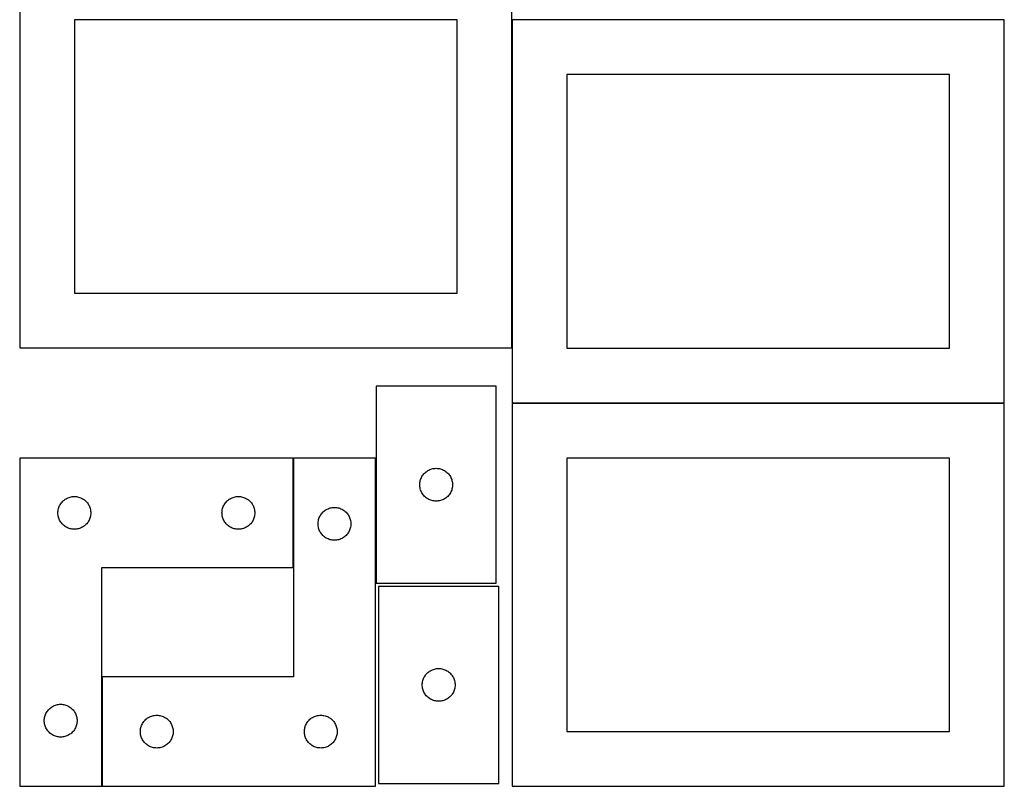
# Model space of a CAD drawing. Header units: millimetres. Extents: x 7 to 1243, y 7 to 2493.
# Tile 1 of 12: x 7 to 547, y 7 to 427. Entities that reach past the tile are written whole.
import ezdxf

# ---------------------------------------------------------------- set-up
doc = ezdxf.new("R2010")
doc.units = ezdxf.units.MM
doc.layers.add('COMMON', color=5, linetype='CONTINUOUS', true_color=0x0000ff)
doc.layers.add('CUT', color=7, linetype='CONTINUOUS', true_color=0x000000)

msp = doc.modelspace()

# ---------------------------------------------------------------- linework, layer by layer
at = {"layer": 'COMMON'}
for p, q in [((156.675586, 126.671268), (156.675586, 186.671268)), ((51.675586, 6.671268), (51.675586, 66.671268))]:
    msp.add_line(p, q, dxfattribs=at)
at = {"layer": 'CUT'}
for p, q in [((6.597343, 457.230081), (6.597343, 247.230081)), ((276.597343, 247.230081), (276.597343, 457.230081)), ((246.597343, 427.230081), (36.597343, 427.230081)), ((36.597343, 427.230081), (36.597343, 277.230081)), ((246.597343, 277.230081), (246.597343, 427.230081)), ((546.840019, 427.109781), (276.840019, 427.109781)), ((276.840019, 427.109781), (276.840019, 217.109781)), ((546.840019, 217.109781), (546.840019, 427.109781)), ((516.840019, 397.109781), (306.840019, 397.109781)), ((306.840019, 397.109781), (306.840019, 247.109781)), ((516.840019, 247.109781), (516.840019, 397.109781)), ((36.597343, 277.230081), (246.597343, 277.230081)), ((6.597343, 247.230081), (276.597343, 247.230081)), ((306.840019, 247.109781), (516.840019, 247.109781)), ((268.091977, 226.120578), (202.091977, 226.120578)), ((202.091977, 226.120578), (202.091977, 118.120578)), ((268.091977, 118.120578), (268.091977, 226.120578)), ((546.827147, 216.718248), (276.827147, 216.718248)), ((276.827147, 216.718248), (276.827147, 6.718248)), ((276.840019, 217.109781), (546.840019, 217.109781)), ((546.827147, 6.718248), (546.827147, 216.718248)), ((6.575584, 186.671268), (6.575584, 6.671268)), ((156.575584, 186.671268), (6.575584, 186.671268)), ((156.575584, 126.671268), (156.575584, 186.671268)), ((201.775586, 186.671268), (156.775586, 186.671268)), ((156.775586, 186.671268), (156.775586, 66.671268)), ((201.775586, 6.671268), (201.775586, 186.671268)), ((516.827147, 186.718248), (306.827147, 186.718248)), ((306.827147, 186.718248), (306.827147, 36.718248)), ((516.827147, 36.718248), (516.827147, 186.718248)), ((228.325419, 178.05469), (228.728016, 178.484539)), ((228.728016, 178.484539), (229.157864, 178.887136)), ((229.157864, 178.887136), (229.613124, 179.260758)), ((229.613124, 179.260758), (230.091845, 179.603805)), ((230.091845, 179.603805), (230.591977, 179.914807)), ((230.591977, 179.914807), (231.111379, 180.192433)), ((231.111379, 180.192433), (231.647826, 180.435494)), ((231.647826, 180.435494), (232.199022, 180.642949)), ((232.199022, 180.642949), (232.762605, 180.813911)), ((232.762605, 180.813911), (233.336164, 180.947646)), ((233.336164, 180.947646), (233.917241, 181.043582)), ((233.917241, 181.043582), (234.503349, 181.101308)), ((234.503349, 181.101308), (235.091977, 181.120578)), ((235.091977, 181.120578), (235.680605, 181.101308)), ((235.680605, 181.101308), (236.266713, 181.043582)), ((236.266713, 181.043582), (236.84779, 180.947646)), ((236.84779, 180.947646), (237.421348, 180.813911)), ((237.421348, 180.813911), (237.984932, 180.642949)), ((237.984932, 180.642949), (238.536128, 180.435494)), ((238.536128, 180.435494), (239.072575, 180.192433)), ((239.072575, 180.192433), (239.591977, 179.914807)), ((239.591977, 179.914807), (240.092109, 179.603805)), ((240.092109, 179.603805), (240.57083, 179.260758)), ((240.57083, 179.260758), (241.026089, 178.887136)), ((241.026089, 178.887136), (241.455938, 178.484539)), ((241.455938, 178.484539), (241.858535, 178.05469)), ((226.111246, 172.709206), (226.168973, 173.295314)), ((226.168973, 173.295314), (226.264909, 173.876391)), ((226.264909, 173.876391), (226.398644, 174.44995)), ((226.398644, 174.44995), (226.569606, 175.013533)), ((226.569606, 175.013533), (226.777061, 175.564729)), ((226.777061, 175.564729), (227.020122, 176.101176)), ((227.020122, 176.101176), (227.297748, 176.620578)), ((227.297748, 176.620578), (227.60875, 177.12071)), ((227.60875, 177.12071), (227.951797, 177.599431)), ((227.951797, 177.599431), (228.325419, 178.05469)), ((241.858535, 178.05469), (242.232157, 177.599431)), ((242.232157, 177.599431), (242.575203, 177.12071)), ((242.575203, 177.12071), (242.886205, 176.620578)), ((242.886205, 176.620578), (243.163831, 176.101176)), ((243.163831, 176.101176), (243.406893, 175.564729)), ((243.406893, 175.564729), (243.614348, 175.013533)), ((243.614348, 175.013533), (243.785309, 174.44995)), ((243.785309, 174.44995), (243.919044, 173.876391)), ((243.919044, 173.876391), (244.014981, 173.295314)), ((244.014981, 173.295314), (244.072707, 172.709206)), ((226.091977, 172.120578), (226.111246, 172.709206)), ((226.111246, 171.53195), (226.091977, 172.120578)), ((226.168973, 170.945842), (226.111246, 171.53195)), ((226.264909, 170.364765), (226.168973, 170.945842)), ((226.398644, 169.791207), (226.264909, 170.364765)), ((226.569606, 169.227623), (226.398644, 169.791207)), ((226.777061, 168.676427), (226.569606, 169.227623)), ((227.020122, 168.13998), (226.777061, 168.676427)), ((227.297748, 167.620578), (227.020122, 168.13998)), ((227.60875, 167.120446), (227.297748, 167.620578)), ((242.886205, 167.620578), (242.575203, 167.120446)), ((243.163831, 168.13998), (242.886205, 167.620578)), ((243.406893, 168.676427), (243.163831, 168.13998)), ((243.614348, 169.227623), (243.406893, 168.676427)), ((243.785309, 169.791207), (243.614348, 169.227623)), ((243.919044, 170.364765), (243.785309, 169.791207)), ((244.014981, 170.945842), (243.919044, 170.364765)), ((244.072707, 171.53195), (244.014981, 170.945842)), ((244.072707, 172.709206), (244.091977, 172.120578)), ((244.091977, 172.120578), (244.072707, 171.53195)), ((29.092357, 161.6714), (29.435404, 162.150121)), ((29.435404, 162.150121), (29.809026, 162.60538)), ((29.809026, 162.60538), (30.211623, 163.035229)), ((30.211623, 163.035229), (30.641471, 163.437826)), ((30.641471, 163.437826), (31.096731, 163.811448)), ((31.096731, 163.811448), (31.575452, 164.154494)), ((31.575452, 164.154494), (32.075584, 164.465496)), ((32.075584, 164.465496), (32.594986, 164.743123)), ((32.594986, 164.743123), (33.131433, 164.986184)), ((33.131433, 164.986184), (33.682629, 165.193639)), ((33.682629, 165.193639), (34.246212, 165.3646)), ((34.246212, 165.3646), (34.819771, 165.498335)), ((34.819771, 165.498335), (35.400848, 165.594272)), ((35.400848, 165.594272), (35.986956, 165.651998)), ((35.986956, 165.651998), (36.575584, 165.671268)), ((36.575584, 165.671268), (37.164212, 165.651998)), ((37.164212, 165.651998), (37.75032, 165.594272)), ((37.75032, 165.594272), (38.331397, 165.498335)), ((38.331397, 165.498335), (38.904955, 165.3646)), ((38.904955, 165.3646), (39.468539, 165.193639)), ((39.468539, 165.193639), (40.019735, 164.986184)), ((40.019735, 164.986184), (40.556182, 164.743123)), ((40.556182, 164.743123), (41.075584, 164.465496)), ((41.075584, 164.465496), (41.575716, 164.154494)), ((41.575716, 164.154494), (42.054437, 163.811448)), ((42.054437, 163.811448), (42.509696, 163.437826)), ((42.509696, 163.437826), (42.939545, 163.035229)), ((42.939545, 163.035229), (43.342142, 162.60538)), ((43.342142, 162.60538), (43.715764, 162.150121)), ((43.715764, 162.150121), (44.05881, 161.6714)), ((119.092357, 161.6714), (119.435404, 162.150121)), ((119.435404, 162.150121), (119.809026, 162.60538)), ((119.809026, 162.60538), (120.211623, 163.035229)), ((120.211623, 163.035229), (120.641471, 163.437826)), ((120.641471, 163.437826), (121.096731, 163.811448)), ((121.096731, 163.811448), (121.575452, 164.154494)), ((121.575452, 164.154494), (122.075584, 164.465496)), ((122.075584, 164.465496), (122.594986, 164.743123)), ((122.594986, 164.743123), (123.131433, 164.986184)), ((123.131433, 164.986184), (123.682629, 165.193639)), ((123.682629, 165.193639), (124.246212, 165.3646)), ((124.246212, 165.3646), (124.819771, 165.498335)), ((124.819771, 165.498335), (125.400848, 165.594272)), ((125.400848, 165.594272), (125.986956, 165.651998)), ((125.986956, 165.651998), (126.575584, 165.671268)), ((126.575584, 165.671268), (127.164212, 165.651998)), ((127.164212, 165.651998), (127.75032, 165.594272)), ((127.75032, 165.594272), (128.331397, 165.498335)), ((128.331397, 165.498335), (128.904955, 165.3646)), ((128.904955, 165.3646), (129.468539, 165.193639)), ((129.468539, 165.193639), (130.019735, 164.986184)), ((130.019735, 164.986184), (130.556182, 164.743123)), ((130.556182, 164.743123), (131.075584, 164.465496)), ((131.075584, 164.465496), (131.575716, 164.154494)), ((131.575716, 164.154494), (132.054437, 163.811448)), ((132.054437, 163.811448), (132.509696, 163.437826)), ((132.509696, 163.437826), (132.939545, 163.035229)), ((132.939545, 163.035229), (133.342142, 162.60538)), ((133.342142, 162.60538), (133.715764, 162.150121)), ((133.715764, 162.150121), (134.05881, 161.6714)), ((227.951797, 166.641725), (227.60875, 167.120446)), ((228.325419, 166.186466), (227.951797, 166.641725)), ((228.728016, 165.756617), (228.325419, 166.186466)), ((229.157864, 165.35402), (228.728016, 165.756617)), ((229.613124, 164.980398), (229.157864, 165.35402)), ((230.091845, 164.637352), (229.613124, 164.980398)), ((230.591977, 164.326349), (230.091845, 164.637352)), ((231.111379, 164.048723), (230.591977, 164.326349)), ((231.647826, 163.805662), (231.111379, 164.048723)), ((232.199022, 163.598207), (231.647826, 163.805662)), ((232.762605, 163.427246), (232.199022, 163.598207)), ((233.336164, 163.293511), (232.762605, 163.427246)), ((233.917241, 163.197574), (233.336164, 163.293511)), ((234.503349, 163.139848), (233.917241, 163.197574)), ((235.091977, 163.120578), (234.503349, 163.139848)), ((235.680605, 163.139848), (235.091977, 163.120578)), ((236.266713, 163.197574), (235.680605, 163.139848)), ((236.84779, 163.293511), (236.266713, 163.197574)), ((237.421348, 163.427246), (236.84779, 163.293511)), ((237.984932, 163.598207), (237.421348, 163.427246)), ((238.536128, 163.805662), (237.984932, 163.598207)), ((239.072575, 164.048723), (238.536128, 163.805662)), ((239.591977, 164.326349), (239.072575, 164.048723)), ((240.092109, 164.637352), (239.591977, 164.326349)), ((240.57083, 164.980398), (240.092109, 164.637352)), ((241.026089, 165.35402), (240.57083, 164.980398)), ((241.455938, 165.756617), (241.026089, 165.35402)), ((241.858535, 166.186466), (241.455938, 165.756617)), ((242.232157, 166.641725), (241.858535, 166.186466)), ((242.575203, 167.120446), (242.232157, 166.641725)), ((27.575584, 156.671268), (27.594853, 157.259896)), ((27.594853, 157.259896), (27.65258, 157.846004)), ((27.65258, 157.846004), (27.748516, 158.427081)), ((27.748516, 158.427081), (27.882251, 159.000639)), ((27.882251, 159.000639), (28.053213, 159.564223)), ((28.053213, 159.564223), (28.260668, 160.115419)), ((28.260668, 160.115419), (28.503729, 160.651866)), ((28.503729, 160.651866), (28.781355, 161.171268)), ((28.781355, 161.171268), (29.092357, 161.6714)), ((44.05881, 161.6714), (44.369812, 161.171268)), ((44.369812, 161.171268), (44.647438, 160.651866)), ((44.647438, 160.651866), (44.8905, 160.115419)), ((44.8905, 160.115419), (45.097955, 159.564223)), ((45.097955, 159.564223), (45.268916, 159.000639)), ((45.268916, 159.000639), (45.402651, 158.427081)), ((45.402651, 158.427081), (45.498588, 157.846004)), ((45.498588, 157.846004), (45.556314, 157.259896)), ((45.556314, 157.259896), (45.575584, 156.671268)), ((117.575584, 156.671268), (117.594853, 157.259896)), ((117.594853, 157.259896), (117.65258, 157.846004)), ((117.65258, 157.846004), (117.748516, 158.427081)), ((117.748516, 158.427081), (117.882251, 159.000639)), ((117.882251, 159.000639), (118.053213, 159.564223)), ((118.053213, 159.564223), (118.260668, 160.115419)), ((118.260668, 160.115419), (118.503729, 160.651866)), ((118.503729, 160.651866), (118.781355, 161.171268)), ((118.781355, 161.171268), (119.092357, 161.6714)), ((134.05881, 161.6714), (134.369812, 161.171268)), ((134.369812, 161.171268), (134.647438, 160.651866)), ((134.647438, 160.651866), (134.8905, 160.115419)), ((134.8905, 160.115419), (135.097955, 159.564223)), ((135.097955, 159.564223), (135.268916, 159.000639)), ((135.268916, 159.000639), (135.402651, 158.427081)), ((135.402651, 158.427081), (135.498588, 157.846004)), ((135.498588, 157.846004), (135.556314, 157.259896)), ((135.556314, 157.259896), (135.575584, 156.671268)), ((172.509028, 156.60538), (172.911625, 157.035229)), ((172.911625, 157.035229), (173.341473, 157.437826)), ((173.341473, 157.437826), (173.796733, 157.811448)), ((173.796733, 157.811448), (174.275454, 158.154494)), ((174.275454, 158.154494), (174.775586, 158.465496)), ((174.775586, 158.465496), (175.294988, 158.743123)), ((175.294988, 158.743123), (175.831435, 158.986184)), ((175.831435, 158.986184), (176.382631, 159.193639)), ((176.382631, 159.193639), (176.946214, 159.3646)), ((176.946214, 159.3646), (177.519773, 159.498335)), ((177.519773, 159.498335), (178.10085, 159.594272)), ((178.10085, 159.594272), (178.686958, 159.651998)), ((178.686958, 159.651998), (179.275586, 159.671268)), ((179.275586, 159.671268), (179.864214, 159.651998)), ((179.864214, 159.651998), (180.450322, 159.594272)), ((180.450322, 159.594272), (181.031399, 159.498335)), ((181.031399, 159.498335), (181.604957, 159.3646)), ((181.604957, 159.3646), (182.168541, 159.193639)), ((182.168541, 159.193639), (182.719737, 158.986184)), ((182.719737, 158.986184), (183.256184, 158.743123)), ((183.256184, 158.743123), (183.775586, 158.465496)), ((183.775586, 158.465496), (184.275718, 158.154494)), ((184.275718, 158.154494), (184.754439, 157.811448)), ((184.754439, 157.811448), (185.209698, 157.437826)), ((185.209698, 157.437826), (185.639547, 157.035229)), ((185.639547, 157.035229), (186.042144, 156.60538)), ((27.594853, 156.08264), (27.575584, 156.671268)), ((27.65258, 155.496532), (27.594853, 156.08264)), ((27.748516, 154.915455), (27.65258, 155.496532)), ((27.882251, 154.341896), (27.748516, 154.915455)), ((28.053213, 153.778313), (27.882251, 154.341896)), ((28.260668, 153.227117), (28.053213, 153.778313)), ((28.503729, 152.69067), (28.260668, 153.227117)), ((28.781355, 152.171268), (28.503729, 152.69067)), ((29.092357, 151.671136), (28.781355, 152.171268)), ((29.435404, 151.192415), (29.092357, 151.671136)), ((44.05881, 151.671136), (43.715764, 151.192415)), ((44.369812, 152.171268), (44.05881, 151.671136)), ((44.647438, 152.69067), (44.369812, 152.171268)), ((44.8905, 153.227117), (44.647438, 152.69067)), ((45.097955, 153.778313), (44.8905, 153.227117)), ((45.268916, 154.341896), (45.097955, 153.778313)), ((45.402651, 154.915455), (45.268916, 154.341896)), ((45.498588, 155.496532), (45.402651, 154.915455)), ((45.556314, 156.08264), (45.498588, 155.496532)), ((45.575584, 156.671268), (45.556314, 156.08264)), ((117.594853, 156.08264), (117.575584, 156.671268)), ((117.65258, 155.496532), (117.594853, 156.08264)), ((117.748516, 154.915455), (117.65258, 155.496532)), ((117.882251, 154.341896), (117.748516, 154.915455)), ((118.053213, 153.778313), (117.882251, 154.341896)), ((118.260668, 153.227117), (118.053213, 153.778313)), ((118.503729, 152.69067), (118.260668, 153.227117)), ((118.781355, 152.171268), (118.503729, 152.69067)), ((119.092357, 151.671136), (118.781355, 152.171268)), ((119.435404, 151.192415), (119.092357, 151.671136)), ((134.05881, 151.671136), (133.715764, 151.192415)), ((134.369812, 152.171268), (134.05881, 151.671136)), ((134.647438, 152.69067), (134.369812, 152.171268)), ((134.8905, 153.227117), (134.647438, 152.69067)), ((135.097955, 153.778313), (134.8905, 153.227117)), ((135.268916, 154.341896), (135.097955, 153.778313)), ((135.402651, 154.915455), (135.268916, 154.341896)), ((135.498588, 155.496532), (135.402651, 154.915455)), ((135.556314, 156.08264), (135.498588, 155.496532)), ((135.575584, 156.671268), (135.556314, 156.08264)), ((170.294855, 151.259896), (170.352582, 151.846004)), ((170.352582, 151.846004), (170.448518, 152.427081)), ((170.448518, 152.427081), (170.582253, 153.000639)), ((170.582253, 153.000639), (170.753215, 153.564223)), ((170.753215, 153.564223), (170.96067, 154.115419)), ((170.96067, 154.115419), (171.203731, 154.651866)), ((171.203731, 154.651866), (171.481357, 155.171268)), ((171.481357, 155.171268), (171.792359, 155.6714)), ((171.792359, 155.6714), (172.135406, 156.150121)), ((172.135406, 156.150121), (172.509028, 156.60538)), ((186.042144, 156.60538), (186.415766, 156.150121)), ((186.415766, 156.150121), (186.758812, 155.6714)), ((186.758812, 155.6714), (187.069814, 155.171268)), ((187.069814, 155.171268), (187.34744, 154.651866)), ((187.34744, 154.651866), (187.590502, 154.115419)), ((187.590502, 154.115419), (187.797957, 153.564223)), ((187.797957, 153.564223), (187.968918, 153.000639)), ((187.968918, 153.000639), (188.102653, 152.427081)), ((188.102653, 152.427081), (188.19859, 151.846004)), ((188.19859, 151.846004), (188.256316, 151.259896)), ((29.809026, 150.737155), (29.435404, 151.192415)), ((30.211623, 150.307307), (29.809026, 150.737155)), ((30.641471, 149.90471), (30.211623, 150.307307)), ((31.096731, 149.531088), (30.641471, 149.90471)), ((31.575452, 149.188041), (31.096731, 149.531088)), ((32.075584, 148.877039), (31.575452, 149.188041)), ((32.594986, 148.599413), (32.075584, 148.877039)), ((33.131433, 148.356352), (32.594986, 148.599413)), ((33.682629, 148.148897), (33.131433, 148.356352)), ((34.246212, 147.977935), (33.682629, 148.148897)), ((34.819771, 147.8442), (34.246212, 147.977935)), ((35.400848, 147.748264), (34.819771, 147.8442)), ((35.986956, 147.690538), (35.400848, 147.748264)), ((36.575584, 147.671268), (35.986956, 147.690538)), ((37.164212, 147.690538), (36.575584, 147.671268)), ((37.75032, 147.748264), (37.164212, 147.690538)), ((38.331397, 147.8442), (37.75032, 147.748264)), ((38.904955, 147.977935), (38.331397, 147.8442)), ((39.468539, 148.148897), (38.904955, 147.977935)), ((40.019735, 148.356352), (39.468539, 148.148897)), ((40.556182, 148.599413), (40.019735, 148.356352)), ((41.075584, 148.877039), (40.556182, 148.599413)), ((41.575716, 149.188041), (41.075584, 148.877039)), ((42.054437, 149.531088), (41.575716, 149.188041)), ((42.509696, 149.90471), (42.054437, 149.531088)), ((42.939545, 150.307307), (42.509696, 149.90471)), ((43.342142, 150.737155), (42.939545, 150.307307)), ((43.715764, 151.192415), (43.342142, 150.737155)), ((119.809026, 150.737155), (119.435404, 151.192415)), ((120.211623, 150.307307), (119.809026, 150.737155)), ((120.641471, 149.90471), (120.211623, 150.307307)), ((121.096731, 149.531088), (120.641471, 149.90471)), ((121.575452, 149.188041), (121.096731, 149.531088)), ((122.075584, 148.877039), (121.575452, 149.188041)), ((122.594986, 148.599413), (122.075584, 148.877039)), ((123.131433, 148.356352), (122.594986, 148.599413)), ((123.682629, 148.148897), (123.131433, 148.356352)), ((124.246212, 147.977935), (123.682629, 148.148897)), ((124.819771, 147.8442), (124.246212, 147.977935)), ((125.400848, 147.748264), (124.819771, 147.8442)), ((125.986956, 147.690538), (125.400848, 147.748264)), ((126.575584, 147.671268), (125.986956, 147.690538)), ((127.164212, 147.690538), (126.575584, 147.671268)), ((127.75032, 147.748264), (127.164212, 147.690538)), ((128.331397, 147.8442), (127.75032, 147.748264)), ((128.904955, 147.977935), (128.331397, 147.8442)), ((129.468539, 148.148897), (128.904955, 147.977935)), ((130.019735, 148.356352), (129.468539, 148.148897)), ((130.556182, 148.599413), (130.019735, 148.356352)), ((131.075584, 148.877039), (130.556182, 148.599413)), ((131.575716, 149.188041), (131.075584, 148.877039)), ((132.054437, 149.531088), (131.575716, 149.188041)), ((132.509696, 149.90471), (132.054437, 149.531088)), ((132.939545, 150.307307), (132.509696, 149.90471)), ((133.342142, 150.737155), (132.939545, 150.307307)), ((133.715764, 151.192415), (133.342142, 150.737155)), ((170.275586, 150.671268), (170.294855, 151.259896)), ((170.294855, 150.08264), (170.275586, 150.671268)), ((170.352582, 149.496532), (170.294855, 150.08264)), ((170.448518, 148.915455), (170.352582, 149.496532)), ((170.582253, 148.341896), (170.448518, 148.915455)), ((170.753215, 147.778313), (170.582253, 148.341896)), ((170.96067, 147.227117), (170.753215, 147.778313)), ((171.203731, 146.69067), (170.96067, 147.227117)), ((171.481357, 146.171268), (171.203731, 146.69067)), ((171.792359, 145.671136), (171.481357, 146.171268)), ((187.069814, 146.171268), (186.758812, 145.671136)), ((187.34744, 146.69067), (187.069814, 146.171268)), ((187.590502, 147.227117), (187.34744, 146.69067)), ((187.797957, 147.778313), (187.590502, 147.227117)), ((187.968918, 148.341896), (187.797957, 147.778313)), ((188.102653, 148.915455), (187.968918, 148.341896)), ((188.19859, 149.496532), (188.102653, 148.915455)), ((188.256316, 150.08264), (188.19859, 149.496532)), ((188.256316, 151.259896), (188.275586, 150.671268)), ((188.275586, 150.671268), (188.256316, 150.08264)), ((172.135406, 145.192415), (171.792359, 145.671136)), ((172.509028, 144.737155), (172.135406, 145.192415)), ((172.911625, 144.307307), (172.509028, 144.737155)), ((173.341473, 143.90471), (172.911625, 144.307307)), ((173.796733, 143.531088), (173.341473, 143.90471)), ((174.275454, 143.188041), (173.796733, 143.531088)), ((174.775586, 142.877039), (174.275454, 143.188041)), ((175.294988, 142.599413), (174.775586, 142.877039)), ((175.831435, 142.356352), (175.294988, 142.599413)), ((176.382631, 142.148897), (175.831435, 142.356352)), ((176.946214, 141.977935), (176.382631, 142.148897)), ((177.519773, 141.8442), (176.946214, 141.977935)), ((178.10085, 141.748264), (177.519773, 141.8442)), ((178.686958, 141.690538), (178.10085, 141.748264)), ((179.275586, 141.671268), (178.686958, 141.690538)), ((179.864214, 141.690538), (179.275586, 141.671268)), ((180.450322, 141.748264), (179.864214, 141.690538)), ((181.031399, 141.8442), (180.450322, 141.748264)), ((181.604957, 141.977935), (181.031399, 141.8442)), ((182.168541, 142.148897), (181.604957, 141.977935)), ((182.719737, 142.356352), (182.168541, 142.148897)), ((183.256184, 142.599413), (182.719737, 142.356352)), ((183.775586, 142.877039), (183.256184, 142.599413)), ((184.275718, 143.188041), (183.775586, 142.877039)), ((184.754439, 143.531088), (184.275718, 143.188041)), ((185.209698, 143.90471), (184.754439, 143.531088)), ((185.639547, 144.307307), (185.209698, 143.90471)), ((186.042144, 144.737155), (185.639547, 144.307307)), ((186.415766, 145.192415), (186.042144, 144.737155)), ((186.758812, 145.671136), (186.415766, 145.192415)), ((51.575584, 6.671268), (51.575584, 126.671268)), ((51.575584, 126.671268), (156.575584, 126.671268)), ((202.091977, 118.120578), (268.091977, 118.120578)), ((203.464775, 116.300137), (203.464775, 8.300137)), ((269.464775, 116.300137), (203.464775, 116.300137)), ((269.464775, 8.300137), (269.464775, 116.300137)), ((231.964775, 70.094365), (232.484177, 70.371992)), ((232.484177, 70.371992), (233.020624, 70.615053)), ((233.020624, 70.615053), (233.57182, 70.822508)), ((233.57182, 70.822508), (234.135403, 70.993469)), ((234.135403, 70.993469), (234.708962, 71.127204)), ((234.708962, 71.127204), (235.290039, 71.223141)), ((235.290039, 71.223141), (235.876147, 71.280867)), ((235.876147, 71.280867), (236.464775, 71.300137)), ((236.464775, 71.300137), (237.053403, 71.280867)), ((237.053403, 71.280867), (237.639511, 71.223141)), ((237.639511, 71.223141), (238.220588, 71.127204)), ((238.220588, 71.127204), (238.794146, 70.993469)), ((238.794146, 70.993469), (239.35773, 70.822508)), ((239.35773, 70.822508), (239.908926, 70.615053)), ((239.908926, 70.615053), (240.445373, 70.371992)), ((240.445373, 70.371992), (240.964775, 70.094365)), ((156.775586, 66.671268), (51.775586, 66.671268)), ((51.775586, 66.671268), (51.775586, 6.671268)), ((227.771442, 64.629508), (227.942404, 65.193092)), ((227.942404, 65.193092), (228.149859, 65.744288)), ((228.149859, 65.744288), (228.39292, 66.280735)), ((228.39292, 66.280735), (228.670546, 66.800137)), ((228.670546, 66.800137), (228.981548, 67.300269)), ((228.981548, 67.300269), (229.324595, 67.77899)), ((229.324595, 67.77899), (229.698217, 68.234249)), ((229.698217, 68.234249), (230.100814, 68.664098)), ((230.100814, 68.664098), (230.530662, 69.066695)), ((230.530662, 69.066695), (230.985922, 69.440317)), ((230.985922, 69.440317), (231.464643, 69.783363)), ((231.464643, 69.783363), (231.964775, 70.094365)), ((240.964775, 70.094365), (241.464907, 69.783363)), ((241.464907, 69.783363), (241.943628, 69.440317)), ((241.943628, 69.440317), (242.398887, 69.066695)), ((242.398887, 69.066695), (242.828736, 68.664098)), ((242.828736, 68.664098), (243.231333, 68.234249)), ((243.231333, 68.234249), (243.604955, 67.77899)), ((243.604955, 67.77899), (243.948001, 67.300269)), ((243.948001, 67.300269), (244.259003, 66.800137)), ((244.259003, 66.800137), (244.536629, 66.280735)), ((244.536629, 66.280735), (244.779691, 65.744288)), ((244.779691, 65.744288), (244.987146, 65.193092)), ((244.987146, 65.193092), (245.158107, 64.629508)), ((227.464775, 62.300137), (227.484045, 62.888765)), ((227.484045, 61.711509), (227.464775, 62.300137)), ((227.484045, 62.888765), (227.541771, 63.474873)), ((227.541771, 61.125401), (227.484045, 61.711509)), ((227.541771, 63.474873), (227.637707, 64.05595)), ((227.637707, 60.544324), (227.541771, 61.125401)), ((227.637707, 64.05595), (227.771442, 64.629508)), ((227.771442, 59.970765), (227.637707, 60.544324)), ((227.942404, 59.407182), (227.771442, 59.970765)), ((245.158107, 59.970765), (244.987146, 59.407182)), ((245.158107, 64.629508), (245.291842, 64.05595)), ((245.291842, 60.544324), (245.158107, 59.970765)), ((245.291842, 64.05595), (245.387779, 63.474873)), ((245.387779, 61.125401), (245.291842, 60.544324)), ((245.387779, 63.474873), (245.445505, 62.888765)), ((245.445505, 61.711509), (245.387779, 61.125401)), ((245.445505, 62.888765), (245.464775, 62.300137)), ((245.464775, 62.300137), (245.445505, 61.711509)), ((228.149859, 58.855986), (227.942404, 59.407182)), ((228.39292, 58.319539), (228.149859, 58.855986)), ((228.670546, 57.800137), (228.39292, 58.319539)), ((228.981548, 57.300005), (228.670546, 57.800137)), ((229.324595, 56.821284), (228.981548, 57.300005)), ((229.698217, 56.366025), (229.324595, 56.821284)), ((230.100814, 55.936176), (229.698217, 56.366025)), ((230.530662, 55.533579), (230.100814, 55.936176)), ((230.985922, 55.159957), (230.530662, 55.533579)), ((231.464643, 54.81691), (230.985922, 55.159957)), ((231.964775, 54.505908), (231.464643, 54.81691)), ((232.484177, 54.228282), (231.964775, 54.505908)), ((233.020624, 53.985221), (232.484177, 54.228282)), ((240.445373, 54.228282), (239.908926, 53.985221)), ((240.964775, 54.505908), (240.445373, 54.228282)), ((241.464907, 54.81691), (240.964775, 54.505908)), ((241.943628, 55.159957), (241.464907, 54.81691)), ((242.398887, 55.533579), (241.943628, 55.159957)), ((242.828736, 55.936176), (242.398887, 55.533579)), ((243.231333, 56.366025), (242.828736, 55.936176)), ((243.604955, 56.821284), (243.231333, 56.366025)), ((243.948001, 57.300005), (243.604955, 56.821284)), ((244.259003, 57.800137), (243.948001, 57.300005)), ((244.536629, 58.319539), (244.259003, 57.800137)), ((244.779691, 58.855986), (244.536629, 58.319539)), ((244.987146, 59.407182), (244.779691, 58.855986)), ((22.309026, 48.60538), (22.711623, 49.035229)), ((22.711623, 49.035229), (23.141471, 49.437826)), ((23.141471, 49.437826), (23.596731, 49.811448)), ((23.596731, 49.811448), (24.075452, 50.154494)), ((24.075452, 50.154494), (24.575584, 50.465496)), ((24.575584, 50.465496), (25.094986, 50.743123)), ((25.094986, 50.743123), (25.631433, 50.986184)), ((25.631433, 50.986184), (26.182629, 51.193639)), ((26.182629, 51.193639), (26.746212, 51.3646)), ((26.746212, 51.3646), (27.319771, 51.498335)), ((27.319771, 51.498335), (27.900848, 51.594272)), ((27.900848, 51.594272), (28.486956, 51.651998)), ((28.486956, 51.651998), (29.075584, 51.671268)), ((29.075584, 51.671268), (29.664212, 51.651998)), ((29.664212, 51.651998), (30.25032, 51.594272)), ((30.25032, 51.594272), (30.831397, 51.498335)), ((30.831397, 51.498335), (31.404955, 51.3646)), ((31.404955, 51.3646), (31.968539, 51.193639)), ((31.968539, 51.193639), (32.519735, 50.986184)), ((32.519735, 50.986184), (33.056182, 50.743123)), ((33.056182, 50.743123), (33.575584, 50.465496)), ((33.575584, 50.465496), (34.075716, 50.154494)), ((34.075716, 50.154494), (34.554437, 49.811448)), ((34.554437, 49.811448), (35.009696, 49.437826)), ((35.009696, 49.437826), (35.439545, 49.035229)), ((35.439545, 49.035229), (35.842142, 48.60538)), ((233.57182, 53.777766), (233.020624, 53.985221)), ((234.135403, 53.606804), (233.57182, 53.777766)), ((234.708962, 53.473069), (234.135403, 53.606804)), ((235.290039, 53.377133), (234.708962, 53.473069)), ((235.876147, 53.319407), (235.290039, 53.377133)), ((236.464775, 53.300137), (235.876147, 53.319407)), ((237.053403, 53.319407), (236.464775, 53.300137)), ((237.639511, 53.377133), (237.053403, 53.319407)), ((238.220588, 53.473069), (237.639511, 53.377133)), ((238.794146, 53.606804), (238.220588, 53.473069)), ((239.35773, 53.777766), (238.794146, 53.606804)), ((239.908926, 53.985221), (239.35773, 53.777766)), ((20.075584, 42.671268), (20.094853, 43.259896)), ((20.094853, 43.259896), (20.15258, 43.846004)), ((20.15258, 43.846004), (20.248516, 44.427081)), ((20.248516, 44.427081), (20.382251, 45.000639)), ((20.382251, 45.000639), (20.553213, 45.564223)), ((20.553213, 45.564223), (20.760668, 46.115419)), ((20.760668, 46.115419), (21.003729, 46.651866)), ((21.003729, 46.651866), (21.281355, 47.171268)), ((21.281355, 47.171268), (21.592357, 47.6714)), ((21.592357, 47.6714), (21.935404, 48.150121)), ((21.935404, 48.150121), (22.309026, 48.60538)), ((35.842142, 48.60538), (36.215764, 48.150121)), ((36.215764, 48.150121), (36.55881, 47.6714)), ((36.55881, 47.6714), (36.869812, 47.171268)), ((36.869812, 47.171268), (37.147438, 46.651866)), ((37.147438, 46.651866), (37.3905, 46.115419)), ((37.3905, 46.115419), (37.597955, 45.564223)), ((37.597955, 45.564223), (37.768916, 45.000639)), ((37.768916, 45.000639), (37.902651, 44.427081)), ((37.902651, 44.427081), (37.998588, 43.846004)), ((37.998588, 43.846004), (38.056314, 43.259896)), ((38.056314, 43.259896), (38.075584, 42.671268)), ((75.411625, 43.035229), (75.841473, 43.437826)), ((75.841473, 43.437826), (76.296733, 43.811448)), ((76.296733, 43.811448), (76.775454, 44.154494)), ((76.775454, 44.154494), (77.275586, 44.465496)), ((77.275586, 44.465496), (77.794988, 44.743123)), ((77.794988, 44.743123), (78.331435, 44.986184)), ((78.331435, 44.986184), (78.882631, 45.193639)), ((78.882631, 45.193639), (79.446214, 45.3646)), ((79.446214, 45.3646), (80.019773, 45.498335)), ((80.019773, 45.498335), (80.60085, 45.594272)), ((80.60085, 45.594272), (81.186958, 45.651998)), ((81.186958, 45.651998), (81.775586, 45.671268)), ((81.775586, 45.671268), (82.364214, 45.651998)), ((82.364214, 45.651998), (82.950322, 45.594272)), ((82.950322, 45.594272), (83.531399, 45.498335)), ((83.531399, 45.498335), (84.104957, 45.3646)), ((84.104957, 45.3646), (84.668541, 45.193639)), ((84.668541, 45.193639), (85.219737, 44.986184)), ((85.219737, 44.986184), (85.756184, 44.743123)), ((85.756184, 44.743123), (86.275586, 44.465496)), ((86.275586, 44.465496), (86.775718, 44.154494)), ((86.775718, 44.154494), (87.254439, 43.811448)), ((87.254439, 43.811448), (87.709698, 43.437826)), ((87.709698, 43.437826), (88.139547, 43.035229)), ((165.411625, 43.035229), (165.841473, 43.437826)), ((165.841473, 43.437826), (166.296733, 43.811448)), ((166.296733, 43.811448), (166.775454, 44.154494)), ((166.775454, 44.154494), (167.275586, 44.465496)), ((167.275586, 44.465496), (167.794988, 44.743123)), ((167.794988, 44.743123), (168.331435, 44.986184)), ((168.331435, 44.986184), (168.882631, 45.193639)), ((168.882631, 45.193639), (169.446214, 45.3646)), ((169.446214, 45.3646), (170.019773, 45.498335)), ((170.019773, 45.498335), (170.60085, 45.594272)), ((170.60085, 45.594272), (171.186958, 45.651998)), ((171.186958, 45.651998), (171.775586, 45.671268)), ((171.775586, 45.671268), (172.364214, 45.651998)), ((172.364214, 45.651998), (172.950322, 45.594272)), ((172.950322, 45.594272), (173.531399, 45.498335)), ((173.531399, 45.498335), (174.104957, 45.3646)), ((174.104957, 45.3646), (174.668541, 45.193639)), ((174.668541, 45.193639), (175.219737, 44.986184)), ((175.219737, 44.986184), (175.756184, 44.743123)), ((175.756184, 44.743123), (176.275586, 44.465496)), ((176.275586, 44.465496), (176.775718, 44.154494)), ((176.775718, 44.154494), (177.254439, 43.811448)), ((177.254439, 43.811448), (177.709698, 43.437826)), ((177.709698, 43.437826), (178.139547, 43.035229)), ((20.094853, 42.08264), (20.075584, 42.671268)), ((20.15258, 41.496532), (20.094853, 42.08264)), ((20.248516, 40.915455), (20.15258, 41.496532)), ((20.382251, 40.341896), (20.248516, 40.915455)), ((20.553213, 39.778313), (20.382251, 40.341896)), ((20.760668, 39.227117), (20.553213, 39.778313)), ((21.003729, 38.69067), (20.760668, 39.227117)), ((21.281355, 38.171268), (21.003729, 38.69067)), ((21.592357, 37.671136), (21.281355, 38.171268)), ((36.869812, 38.171268), (36.55881, 37.671136)), ((37.147438, 38.69067), (36.869812, 38.171268)), ((37.3905, 39.227117), (37.147438, 38.69067)), ((37.597955, 39.778313), (37.3905, 39.227117)), ((37.768916, 40.341896), (37.597955, 39.778313)), ((37.902651, 40.915455), (37.768916, 40.341896)), ((37.998588, 41.496532), (37.902651, 40.915455)), ((38.056314, 42.08264), (37.998588, 41.496532)), ((38.075584, 42.671268), (38.056314, 42.08264)), ((72.794855, 37.259896), (72.852582, 37.846004)), ((72.852582, 37.846004), (72.948518, 38.427081)), ((72.948518, 38.427081), (73.082253, 39.000639)), ((73.082253, 39.000639), (73.253215, 39.564223)), ((73.253215, 39.564223), (73.46067, 40.115419)), ((73.46067, 40.115419), (73.703731, 40.651866)), ((73.703731, 40.651866), (73.981357, 41.171268)), ((73.981357, 41.171268), (74.292359, 41.6714)), ((74.292359, 41.6714), (74.635406, 42.150121)), ((74.635406, 42.150121), (75.009028, 42.60538)), ((75.009028, 42.60538), (75.411625, 43.035229)), ((88.139547, 43.035229), (88.542144, 42.60538)), ((88.542144, 42.60538), (88.915766, 42.150121)), ((88.915766, 42.150121), (89.258812, 41.6714)), ((89.258812, 41.6714), (89.569814, 41.171268)), ((89.569814, 41.171268), (89.84744, 40.651866)), ((89.84744, 40.651866), (90.090502, 40.115419)), ((90.090502, 40.115419), (90.297957, 39.564223)), ((90.297957, 39.564223), (90.468918, 39.000639)), ((90.468918, 39.000639), (90.602653, 38.427081)), ((90.602653, 38.427081), (90.69859, 37.846004)), ((90.69859, 37.846004), (90.756316, 37.259896)), ((162.794855, 37.259896), (162.852582, 37.846004)), ((162.852582, 37.846004), (162.948518, 38.427081)), ((162.948518, 38.427081), (163.082253, 39.000639)), ((163.082253, 39.000639), (163.253215, 39.564223)), ((163.253215, 39.564223), (163.46067, 40.115419)), ((163.46067, 40.115419), (163.703731, 40.651866)), ((163.703731, 40.651866), (163.981357, 41.171268)), ((163.981357, 41.171268), (164.292359, 41.6714)), ((164.292359, 41.6714), (164.635406, 42.150121)), ((164.635406, 42.150121), (165.009028, 42.60538)), ((165.009028, 42.60538), (165.411625, 43.035229)), ((178.139547, 43.035229), (178.542144, 42.60538)), ((178.542144, 42.60538), (178.915766, 42.150121)), ((178.915766, 42.150121), (179.258812, 41.6714)), ((179.258812, 41.6714), (179.569814, 41.171268)), ((179.569814, 41.171268), (179.84744, 40.651866)), ((179.84744, 40.651866), (180.090502, 40.115419)), ((180.090502, 40.115419), (180.297957, 39.564223)), ((180.297957, 39.564223), (180.468918, 39.000639)), ((180.468918, 39.000639), (180.602653, 38.427081)), ((180.602653, 38.427081), (180.69859, 37.846004)), ((180.69859, 37.846004), (180.756316, 37.259896)), ((21.935404, 37.192415), (21.592357, 37.671136)), ((22.309026, 36.737155), (21.935404, 37.192415)), ((22.711623, 36.307307), (22.309026, 36.737155)), ((23.141471, 35.90471), (22.711623, 36.307307)), ((23.596731, 35.531088), (23.141471, 35.90471)), ((24.075452, 35.188041), (23.596731, 35.531088)), ((24.575584, 34.877039), (24.075452, 35.188041)), ((25.094986, 34.599413), (24.575584, 34.877039)), ((25.631433, 34.356352), (25.094986, 34.599413)), ((26.182629, 34.148897), (25.631433, 34.356352)), ((26.746212, 33.977935), (26.182629, 34.148897)), ((27.319771, 33.8442), (26.746212, 33.977935)), ((27.900848, 33.748264), (27.319771, 33.8442)), ((28.486956, 33.690538), (27.900848, 33.748264)), ((29.075584, 33.671268), (28.486956, 33.690538)), ((29.664212, 33.690538), (29.075584, 33.671268)), ((30.25032, 33.748264), (29.664212, 33.690538)), ((30.831397, 33.8442), (30.25032, 33.748264)), ((31.404955, 33.977935), (30.831397, 33.8442)), ((31.968539, 34.148897), (31.404955, 33.977935)), ((32.519735, 34.356352), (31.968539, 34.148897)), ((33.056182, 34.599413), (32.519735, 34.356352)), ((33.575584, 34.877039), (33.056182, 34.599413)), ((34.075716, 35.188041), (33.575584, 34.877039)), ((34.554437, 35.531088), (34.075716, 35.188041)), ((35.009696, 35.90471), (34.554437, 35.531088)), ((35.439545, 36.307307), (35.009696, 35.90471)), ((35.842142, 36.737155), (35.439545, 36.307307)), ((36.215764, 37.192415), (35.842142, 36.737155)), ((36.55881, 37.671136), (36.215764, 37.192415)), ((72.775586, 36.671268), (72.794855, 37.259896)), ((72.794855, 36.08264), (72.775586, 36.671268)), ((72.852582, 35.496532), (72.794855, 36.08264)), ((72.948518, 34.915455), (72.852582, 35.496532)), ((73.082253, 34.341896), (72.948518, 34.915455)), ((73.253215, 33.778313), (73.082253, 34.341896)), ((73.46067, 33.227117), (73.253215, 33.778313)), ((73.703731, 32.69067), (73.46067, 33.227117)), ((73.981357, 32.171268), (73.703731, 32.69067)), ((89.84744, 32.69067), (89.569814, 32.171268)), ((90.090502, 33.227117), (89.84744, 32.69067)), ((90.297957, 33.778313), (90.090502, 33.227117)), ((90.468918, 34.341896), (90.297957, 33.778313)), ((90.602653, 34.915455), (90.468918, 34.341896)), ((90.69859, 35.496532), (90.602653, 34.915455)), ((90.756316, 36.08264), (90.69859, 35.496532)), ((90.756316, 37.259896), (90.775586, 36.671268)), ((90.775586, 36.671268), (90.756316, 36.08264)), ((162.775586, 36.671268), (162.794855, 37.259896)), ((162.794855, 36.08264), (162.775586, 36.671268)), ((162.852582, 35.496532), (162.794855, 36.08264)), ((162.948518, 34.915455), (162.852582, 35.496532)), ((163.082253, 34.341896), (162.948518, 34.915455)), ((163.253215, 33.778313), (163.082253, 34.341896)), ((163.46067, 33.227117), (163.253215, 33.778313)), ((163.703731, 32.69067), (163.46067, 33.227117)), ((163.981357, 32.171268), (163.703731, 32.69067)), ((179.84744, 32.69067), (179.569814, 32.171268)), ((180.090502, 33.227117), (179.84744, 32.69067)), ((180.297957, 33.778313), (180.090502, 33.227117)), ((180.468918, 34.341896), (180.297957, 33.778313)), ((180.602653, 34.915455), (180.468918, 34.341896)), ((180.69859, 35.496532), (180.602653, 34.915455)), ((180.756316, 36.08264), (180.69859, 35.496532)), ((180.756316, 37.259896), (180.775586, 36.671268)), ((180.775586, 36.671268), (180.756316, 36.08264)), ((306.827147, 36.718248), (516.827147, 36.718248)), ((74.292359, 31.671136), (73.981357, 32.171268)), ((74.635406, 31.192415), (74.292359, 31.671136)), ((75.009028, 30.737155), (74.635406, 31.192415)), ((75.411625, 30.307307), (75.009028, 30.737155)), ((75.841473, 29.90471), (75.411625, 30.307307)), ((76.296733, 29.531088), (75.841473, 29.90471)), ((76.775454, 29.188041), (76.296733, 29.531088)), ((77.275586, 28.877039), (76.775454, 29.188041)), ((77.794988, 28.599413), (77.275586, 28.877039)), ((78.331435, 28.356352), (77.794988, 28.599413)), ((78.882631, 28.148897), (78.331435, 28.356352)), ((79.446214, 27.977935), (78.882631, 28.148897)), ((80.019773, 27.8442), (79.446214, 27.977935)), ((80.60085, 27.748264), (80.019773, 27.8442)), ((81.186958, 27.690538), (80.60085, 27.748264)), ((81.775586, 27.671268), (81.186958, 27.690538)), ((82.364214, 27.690538), (81.775586, 27.671268)), ((82.950322, 27.748264), (82.364214, 27.690538)), ((83.531399, 27.8442), (82.950322, 27.748264)), ((84.104957, 27.977935), (83.531399, 27.8442)), ((84.668541, 28.148897), (84.104957, 27.977935)), ((85.219737, 28.356352), (84.668541, 28.148897)), ((85.756184, 28.599413), (85.219737, 28.356352)), ((86.275586, 28.877039), (85.756184, 28.599413)), ((86.775718, 29.188041), (86.275586, 28.877039)), ((87.254439, 29.531088), (86.775718, 29.188041)), ((87.709698, 29.90471), (87.254439, 29.531088)), ((88.139547, 30.307307), (87.709698, 29.90471)), ((88.542144, 30.737155), (88.139547, 30.307307)), ((88.915766, 31.192415), (88.542144, 30.737155)), ((89.258812, 31.671136), (88.915766, 31.192415)), ((89.569814, 32.171268), (89.258812, 31.671136)), ((164.292359, 31.671136), (163.981357, 32.171268)), ((164.635406, 31.192415), (164.292359, 31.671136)), ((165.009028, 30.737155), (164.635406, 31.192415)), ((165.411625, 30.307307), (165.009028, 30.737155)), ((165.841473, 29.90471), (165.411625, 30.307307)), ((166.296733, 29.531088), (165.841473, 29.90471)), ((166.775454, 29.188041), (166.296733, 29.531088)), ((167.275586, 28.877039), (166.775454, 29.188041)), ((167.794988, 28.599413), (167.275586, 28.877039)), ((168.331435, 28.356352), (167.794988, 28.599413)), ((168.882631, 28.148897), (168.331435, 28.356352)), ((169.446214, 27.977935), (168.882631, 28.148897)), ((170.019773, 27.8442), (169.446214, 27.977935)), ((170.60085, 27.748264), (170.019773, 27.8442)), ((171.186958, 27.690538), (170.60085, 27.748264)), ((171.775586, 27.671268), (171.186958, 27.690538)), ((172.364214, 27.690538), (171.775586, 27.671268)), ((172.950322, 27.748264), (172.364214, 27.690538)), ((173.531399, 27.8442), (172.950322, 27.748264)), ((174.104957, 27.977935), (173.531399, 27.8442)), ((174.668541, 28.148897), (174.104957, 27.977935)), ((175.219737, 28.356352), (174.668541, 28.148897)), ((175.756184, 28.599413), (175.219737, 28.356352)), ((176.275586, 28.877039), (175.756184, 28.599413)), ((176.775718, 29.188041), (176.275586, 28.877039)), ((177.254439, 29.531088), (176.775718, 29.188041)), ((177.709698, 29.90471), (177.254439, 29.531088)), ((178.139547, 30.307307), (177.709698, 29.90471)), ((178.542144, 30.737155), (178.139547, 30.307307)), ((178.915766, 31.192415), (178.542144, 30.737155)), ((179.258812, 31.671136), (178.915766, 31.192415)), ((179.569814, 32.171268), (179.258812, 31.671136)), ((6.575584, 6.671268), (51.575584, 6.671268)), ((51.775586, 6.671268), (201.775586, 6.671268)), ((203.464775, 8.300137), (269.464775, 8.300137)), ((276.827147, 6.718248), (546.827147, 6.718248))]:
    msp.add_line(p, q, dxfattribs=at)

doc.saveas('drawing.dxf')
